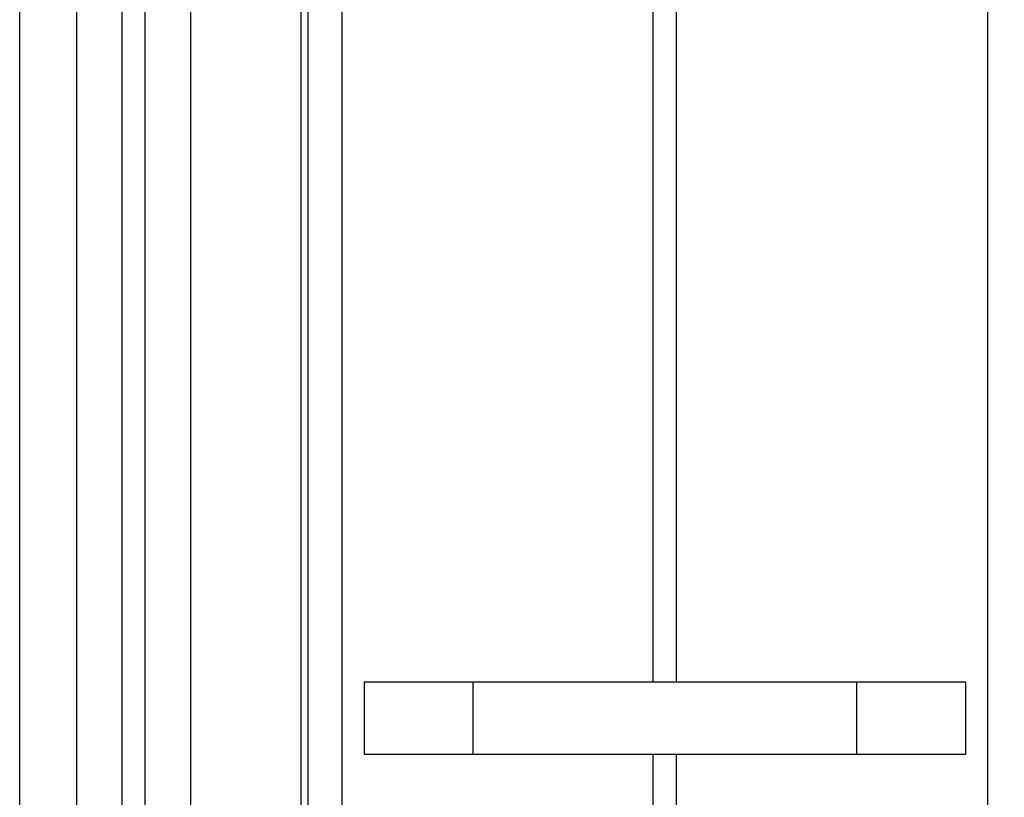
# Model space of a CAD drawing. Header units: inches. Extents: x 0.2 to 16.8, y 0.1 to 10.8.
# Tile 30 of 43: x 9.606 to 9.865, y 5.902 to 6.107. Entities that reach past the tile are written whole.
import ezdxf

# ---------------------------------------------------------------- set-up
doc = ezdxf.new("R2010")
doc.units = ezdxf.units.IN
doc.header["$LTSCALE"] = 0.935
doc.header["$MEASUREMENT"] = 0
doc.layers.get('0').update_dxf_attribs({"linetype": 'CONTINUOUS'})
doc.layers.add('DIMENSIONS', color=7, linetype='CONTINUOUS')
doc.styles.get("Standard").update_dxf_attribs({"font": 'txt', "width": 0.8})
doc.dimstyles.new('DIMSTYLE_2', dxfattribs={"dimtxt": 0.125, "dimasz": 0.18, "dimexe": 0.18, "dimexo": 0.0625, "dimgap": 0.09, "dimtad": 0, "dimtih": 1, "dimtoh": 1, "dimdec": 3, "dimzin": 4, "dimdsep": 46, "dimtxsty": 'STANDARD', "dimblk": '_FILLED', "dimblk1": '_FILLED', "dimblk2": '_FILLED', "dimcen": 0.09, "dimadec": 0, "dimazin": 0, "dimtp": 0.01, "dimtm": 0.01, "dimtfac": 1, "dimtdec": 3, "dimtofl": 0, "dimtmove": 0, "dimatfit": 3, "dimldrblk": '_FILLED', "dimfxl": 1, "dimtolj": 1, "dimtzin": 4, "dimarcsym": 0})

# ---------------------------------------------------------------- blocks, each defined once
blk = doc.blocks.new('_FILLED')
at = {"color": 0, "linetype": 'BYBLOCK'}
blk.add_solid([(0, 0), (-1, 0.1736), (-1, -0.1736)], dxfattribs=at)
blk = doc.blocks.new('*D8')
at = {"layer": 'DIMENSIONS', "color": 2, "linetype": 'CONTINUOUS'}
for p, q in [((9.74268, 7.94095), (11.48198, 7.94095)), ((11.35698, 7.94095), (11.35698, 5.45948)), ((11.35698, 2.87604), (11.35698, 5.20948)), ((9.78348, 2.87604), (11.48198, 2.87604))]:
    blk.add_line(p, q, dxfattribs=at)
at = {"layer": 'DIMENSIONS', "color": 2, "linetype": 'CONTINUOUS', "xscale": 0.18, "yscale": 0.18, "zscale": 0.18}
for p, rotation in [((11.35698, 7.94095), 90), ((11.35698, 2.87604), 270)]:
    blk.add_blockref('_FILLED', p, dxfattribs=dict(at, rotation=rotation))
at = {"layer": 'DIMENSIONS', "color": 2, "linetype": 'CONTINUOUS', "width": 0.8}
for s, p in [('[', (11.26948, 5.27198)), (']', (11.96948, 5.27198)), ('5.065', (10.64448, 5.27198)), ('128.65', (11.36948, 5.27198))]:
    blk.add_text(s, height=0.125, dxfattribs=at).set_placement(p)

msp = doc.modelspace()

# ---------------------------------------------------------------- linework, layer by layer
at = {"color": 7, "linetype": 'CONTINUOUS'}
for p, q in [((9.62098, 7.94095), (9.62098, 2.87604)), ((9.65098, 7.94095), (9.65098, 2.87604)), ((9.60598, 2.88195), (9.60598, 7.92695)), ((9.68198, 3.52095), (9.68198, 7.52095)), ((9.69673, 5.93235), (9.69673, 5.91335)), ((9.85523, 5.93235), (9.69673, 5.93235)), ((9.72543, 5.93235), (9.72543, 5.91335)), ((9.82653, 5.93235), (9.82653, 5.91335)), ((9.85523, 5.93235), (9.85523, 5.91335)), ((9.69673, 5.91335), (9.85523, 5.91335))]:
    msp.add_line(p, q, dxfattribs=at)
at = {"color": 9, "linetype": 'CONTINUOUS'}
for p, q in [((9.63298, 2.87604), (9.63298, 7.94095)), ((9.63898, 7.94095), (9.63898, 2.87604)), ((9.68018, 3.51145), (9.68018, 7.53045)), ((9.69094, 3.52095), (9.69094, 7.52095)), ((9.86103, 7.52095), (9.86103, 3.52095)), ((9.77285, 6.1143), (9.77285, 5.93235)), ((9.77912, 5.93235), (9.77912, 6.1143)), ((9.77285, 5.91335), (9.77285, 5.7314)), ((9.77912, 5.7314), (9.77912, 5.91335))]:
    msp.add_line(p, q, dxfattribs=at)

# ---------------------------------------------------------------- dimensions: what is measured, and where the dimension line sits
at = {"layer": 'DIMENSIONS', "color": 2, "linetype": 'CONTINUOUS'}
dim = msp.add_linear_dim(base=(11.35698, 2.87604), p1=(9.74268, 7.94095), p2=(9.78348, 2.87604), angle=270, dimstyle='DIMSTYLE_2', dxfattribs=at)
dim.commit()
dim.dimension.update_dxf_attribs({"geometry": '*D8', "text_midpoint": (11.35698, 5.33448), "dimtype": 160})

doc.saveas('drawing.dxf')
